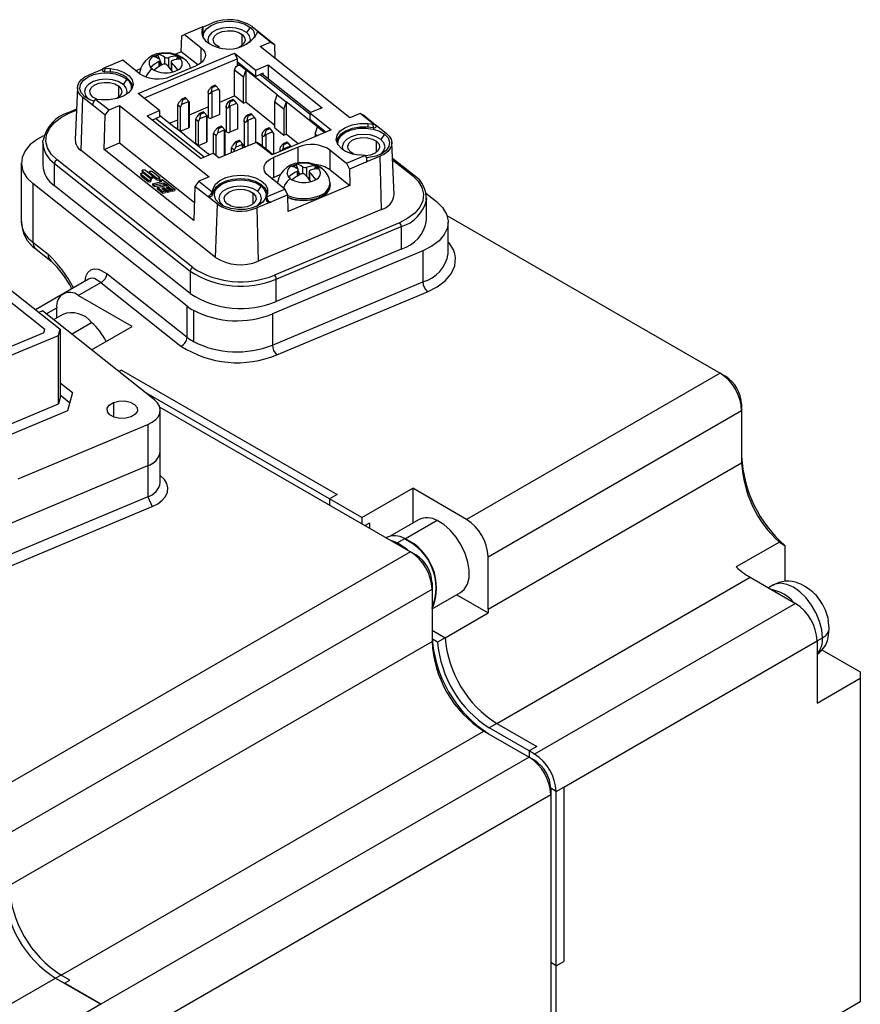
# Model space of a CAD drawing. Header units: millimetres. Extents: x 0 to 699, y 0 to 540.
# Tile 9 of 10: x 526 to 581, y 406 to 470. Entities that reach past the tile are written whole.
import ezdxf

# ---------------------------------------------------------------- set-up
doc = ezdxf.new("R2010")
doc.units = ezdxf.units.MM
doc.header["$LTSCALE"] = 2.5

msp = doc.modelspace()

# ---------------------------------------------------------------- linework, layer by layer
for p, q in [((538.1554, 469.8328), (536.9519, 469.328)), ((538.1035, 469.6183), (538.1541, 469.8026)), ((538.1035, 469.6183), (538.1035, 469.3734)), ((538.1564, 469.5661), (538.1035, 469.3734)), ((538.1541, 469.8026), (538.1564, 469.5661)), ((538.1588, 469.5848), (538.1565, 469.8214)), ((538.1566, 469.8099), (538.792, 470.0764)), ((541.2567, 469.7877), (541.014, 469.4409)), ((541.3807, 469.8397), (542.0608, 469.2993)), ((541.7097, 469.4775), (541.6592, 469.2932)), ((542.599, 468.8117), (541.7246, 469.5065)), ((536.7428, 468.1878), (536.7694, 469.2282)), ((536.7694, 469.2282), (536.9519, 469.328)), ((536.9519, 469.328), (538.0351, 468.4674)), ((538.1035, 469.3734), (538.0939, 469.3333)), ((540.7308, 468.6096), (540.7308, 469.3221)), ((541.9171, 468.5257), (542.599, 468.8117)), ((542.0713, 469.2911), (542.8502, 468.6723)), ((542.599, 468.8117), (542.8502, 468.6723)), ((536.7428, 468.1878), (536.3275, 468.0136)), ((537.835, 467.3199), (536.7428, 468.1878)), ((538.0351, 468.4674), (538.0351, 467.4494)), ((539.2447, 468.4838), (539.0319, 468.6096)), ((547.795, 463.8554), (541.9171, 468.5257)), ((542.8502, 468.6723), (542.8822, 467.7589)), ((532.9068, 467.6314), (531.7033, 467.1267)), ((533.99, 466.7708), (532.9068, 467.6314)), ((533.9154, 465.455), (540.2258, 468.1018)), ((534.2936, 465.1546), (540.4021, 467.7167)), ((534.9103, 467.8769), (535.2339, 468.0126)), ((534.9222, 467.874), (534.9103, 467.8769)), ((535.2339, 467.9443), (535.0066, 467.8489)), ((535.2339, 468.0126), (535.2458, 468.0098)), ((535.2339, 467.9443), (535.2339, 468.0126)), ((535.3241, 467.6973), (535.2339, 467.9443)), ((535.2775, 467.5379), (535.2775, 467.2085)), ((535.36, 467.2613), (535.36, 467.6398)), ((535.4611, 467.3219), (535.36, 467.599)), ((535.6454, 467.8349), (535.6454, 467.3799)), ((535.9247, 467.188), (535.9247, 467.8094)), ((536.0774, 467.5376), (536.0774, 467.0113)), ((536.4911, 467.8293), (536.4094, 467.6797)), ((536.4747, 467.8974), (536.4911, 467.8977)), ((536.4911, 467.8977), (536.6086, 467.8103)), ((536.4911, 467.8293), (536.4911, 467.8977)), ((536.6443, 467.7076), (536.4911, 467.8293)), ((536.6086, 467.8103), (536.7262, 467.7109)), ((536.7262, 467.7109), (536.7098, 467.7106)), ((540.2258, 468.1018), (541.6365, 466.9809)), ((540.2258, 468.1018), (540.4021, 467.7167)), ((540.4021, 467.7167), (540.4021, 467.3107)), ((530.7018, 466.6832), (531.5735, 467.0488)), ((531.5738, 467.055), (531.5701, 466.9925)), ((531.6082, 466.9207), (531.6179, 467.0831)), ((531.7389, 466.8745), (531.7536, 467.1181)), ((532.0728, 466.8439), (531.7389, 466.8745)), ((531.7536, 467.1181), (532.0728, 467.0889)), ((532.0728, 467.0889), (532.0728, 466.8439)), ((534.0599, 467.0625), (533.7738, 466.9426)), ((534.7112, 467.1512), (534.7276, 467.1646)), ((534.8288, 467.0638), (534.7112, 467.1512)), ((534.9463, 466.9644), (534.8288, 467.0638)), ((534.9627, 466.9778), (534.9463, 466.9644)), ((536.0853, 466.5792), (537.7033, 467.2578)), ((536.1156, 466.9639), (536.1156, 467.4613)), ((536.5271, 466.9851), (536.2035, 466.8494)), ((536.5152, 467.0012), (536.5271, 466.9851)), ((540.2384, 467.0051), (540.2526, 467.0518)), ((540.2384, 467.0051), (540.8262, 466.538)), ((540.2384, 465.2903), (540.2384, 467.0051)), ((540.6261, 467.3754), (540.4385, 467.2967)), ((540.4609, 467.5067), (541.6365, 466.5726)), ((540.4609, 467.3061), (540.4609, 467.5067)), ((540.5822, 467.4103), (540.5822, 467.357)), ((540.7254, 467.2965), (540.6445, 467.2626)), ((540.6445, 467.2626), (540.9678, 467.0057)), ((540.9678, 467.0057), (540.8262, 466.538)), ((543.025, 465.3711), (540.9678, 467.0057)), ((540.9678, 467.0057), (540.9678, 464.8827)), ((541.6365, 466.9809), (542.4455, 467.3202)), ((541.6365, 466.5726), (541.6365, 466.9809)), ((542.4455, 467.3202), (545.9722, 464.518)), ((542.4455, 467.3202), (542.4455, 466.3887)), ((533.1665, 466.3945), (532.9238, 466.0477)), ((533.9937, 466.8106), (533.9895, 466.7712)), ((533.9908, 466.7702), (533.9937, 466.8106)), ((536.2035, 466.8494), (536.1916, 466.8655)), ((540.8262, 464.8233), (540.8262, 466.538)), ((542.1219, 466.7762), (541.6365, 466.5726)), ((541.9196, 466.6914), (545.1632, 464.1141)), ((545.2049, 464.1962), (542.0145, 466.7312)), ((542.1219, 466.6458), (542.1219, 466.7762)), ((529.9384, 465.844), (529.7918, 462.4166)), ((532.6406, 465.2164), (532.6406, 465.9289)), ((538.5437, 465.6875), (538.7136, 465.8918)), ((538.7132, 465.5529), (538.7724, 465.8451)), ((538.9563, 465.9936), (538.7136, 465.8918)), ((538.7136, 465.8918), (538.7724, 465.8451)), ((539.1955, 465.7385), (538.7502, 465.5517)), ((538.7724, 465.8451), (539.0151, 465.9469)), ((539.0151, 465.9469), (538.9563, 465.9936)), ((539.0151, 465.9469), (539.1955, 465.7385)), ((539.2761, 465.6314), (539.1955, 465.7385)), ((539.2761, 464.0661), (539.2761, 465.6314)), ((530.1731, 461.7095), (530.2918, 465.1887)), ((530.9824, 464.64), (530.2918, 465.1887)), ((530.6585, 465.0976), (530.4158, 465.2408)), ((530.6585, 465.0976), (530.7053, 465.0625)), ((531.138, 465.0662), (532.0124, 464.3715)), ((531.5096, 465.0362), (531.1904, 465.0654)), ((535.3261, 464.3342), (533.9154, 465.455)), ((536.7719, 465.0774), (536.5915, 464.8604)), ((536.8307, 465.0307), (536.7678, 464.7203)), ((537.0146, 465.1792), (536.7719, 465.0774)), ((536.7719, 465.0774), (536.8307, 465.0307)), ((536.8307, 465.0307), (537.0734, 465.1325)), ((537.0734, 465.1325), (537.0146, 465.1792)), ((537.2433, 464.9364), (537.0734, 465.1325)), ((538.5121, 465.5222), (538.5121, 463.9156)), ((538.7502, 465.5517), (538.7502, 463.8456)), ((539.2761, 464.8867), (540.2384, 465.2903)), ((539.7193, 464.7534), (539.8892, 464.9577)), ((540.1319, 465.0595), (539.8892, 464.9577)), ((539.8892, 464.9577), (539.9479, 464.911)), ((539.9479, 464.911), (540.1906, 465.0128)), ((540.1906, 465.0128), (540.1319, 465.0595)), ((540.1906, 465.0128), (540.3711, 464.8044)), ((540.8262, 464.8233), (540.2384, 465.2903)), ((542.8834, 464.9034), (543.025, 465.3711)), ((543.025, 465.3711), (543.6128, 464.904)), ((529.8776, 464.422), (529.3689, 464.2086)), ((529.4462, 464.1875), (529.8752, 464.3675)), ((530.9464, 464.7463), (530.9444, 464.7118)), ((531.7613, 464.0213), (530.9824, 464.6401)), ((531.7613, 464.0213), (532.0124, 464.3715)), ((532.0124, 464.3715), (532.6943, 464.6575)), ((532.6943, 464.6575), (538.5722, 459.9871)), ((532.6943, 464.6575), (532.6943, 462.2078)), ((534.5171, 463.9948), (535.3261, 464.3342)), ((535.3261, 464.3342), (535.3261, 463.9259)), ((536.5109, 464.6857), (536.5915, 464.8604)), ((536.6872, 464.5456), (536.5109, 464.6857)), ((536.5109, 463.1204), (536.5109, 464.6857)), ((536.7678, 464.7203), (536.6872, 464.5456)), ((536.6872, 462.9803), (536.6872, 464.5456)), ((537.2131, 464.907), (536.7678, 464.7203)), ((537.2131, 464.907), (537.2131, 463.2009)), ((537.2749, 463.2709), (537.2749, 464.8773)), ((537.2749, 464.0474), (538.5121, 464.5663)), ((539.6876, 464.5882), (539.6876, 462.9816)), ((539.8887, 464.6188), (539.9479, 464.911)), ((540.3711, 464.8044), (539.9258, 464.6177)), ((539.9258, 464.6177), (539.9258, 462.9115)), ((540.4517, 464.6974), (540.3711, 464.8044)), ((540.4517, 463.1321), (540.4517, 464.6974)), ((540.8262, 464.8233), (540.9678, 464.8827)), ((542.8834, 463.3606), (540.9678, 464.8827)), ((542.8834, 464.9034), (543.4712, 464.4364)), ((542.8834, 463.1887), (542.8834, 464.9034)), ((543.6128, 464.904), (543.4712, 464.4364)), ((543.4712, 464.4364), (543.4712, 462.7217)), ((545.67, 463.2694), (543.6128, 464.904)), ((543.6128, 464.904), (543.6128, 462.781)), ((545.9722, 464.518), (545.1632, 464.1787)), ((531.685, 461.7845), (531.7613, 464.0213)), ((534.5171, 463.9948), (538.0438, 461.1926)), ((534.8534, 463.7276), (535.3261, 463.9259)), ((538.2334, 461.2721), (535.0428, 463.8071)), ((535.3261, 464.0241), (536.3622, 463.2009)), ((535.9802, 463.5044), (536.5109, 463.7269)), ((537.6865, 463.7516), (537.7671, 463.9263)), ((537.8628, 463.6115), (537.6865, 463.7516)), ((537.6865, 462.1863), (537.6865, 463.7516)), ((537.9475, 464.1433), (537.7671, 463.9263)), ((537.9434, 463.7862), (537.8628, 463.6115)), ((538.0063, 464.0966), (537.9434, 463.7862)), ((538.3887, 463.9729), (537.9434, 463.7862)), ((538.1902, 464.2451), (537.9475, 464.1433)), ((537.9475, 464.1433), (538.0063, 464.0966)), ((538.0063, 464.0966), (538.249, 464.1984)), ((538.249, 464.1984), (538.1902, 464.2451)), ((538.4189, 464.0023), (538.249, 464.1984)), ((538.3887, 463.9729), (538.3887, 462.2668)), ((538.4505, 462.3368), (538.4505, 463.9433)), ((539.2761, 464.0661), (538.7502, 463.8456)), ((540.8632, 463.6541), (540.8632, 462.0475)), ((540.8949, 463.8193), (541.0647, 464.0236)), ((541.0643, 463.6847), (541.1235, 463.9769)), ((541.3074, 464.1254), (541.0647, 464.0236)), ((541.0647, 464.0236), (541.1235, 463.9769)), ((541.5467, 463.8704), (541.1014, 463.6836)), ((541.1014, 463.6836), (541.1014, 462.0112)), ((541.1235, 463.9769), (541.3662, 464.0787)), ((541.3662, 464.0787), (541.3074, 464.1254)), ((541.3662, 464.0787), (541.5467, 463.8704)), ((541.6272, 463.7633), (541.5467, 463.8704)), ((541.6272, 462.2318), (541.6272, 463.7633)), ((545.1632, 464.1787), (546.5739, 463.0578)), ((545.1632, 464.1787), (545.1632, 463.7704)), ((545.1632, 463.7704), (546.2375, 462.9167)), ((548.4769, 464.1414), (547.795, 463.8554)), ((549.3512, 463.4466), (548.4769, 464.1414)), ((548.728, 464.0019), (548.4769, 464.1414)), ((548.728, 464.0019), (549.5069, 463.3831)), ((536.95, 462.7339), (536.3622, 463.2009)), ((536.5109, 463.1204), (536.6872, 462.9803)), ((536.6872, 462.9803), (537.2131, 463.2009)), ((537.8628, 462.0462), (537.8628, 463.6115)), ((538.862, 462.8176), (538.9426, 462.9922)), ((539.1231, 463.2093), (538.9426, 462.9922)), ((539.1819, 463.1626), (539.119, 462.8521)), ((539.5642, 463.0389), (539.119, 462.8521)), ((539.3658, 463.3111), (539.1231, 463.2093)), ((539.1231, 463.2093), (539.1819, 463.1626)), ((539.1819, 463.1626), (539.4246, 463.2644)), ((539.4246, 463.2644), (539.3658, 463.3111)), ((539.5944, 463.0682), (539.4246, 463.2644)), ((539.5642, 463.0389), (539.5642, 461.3665)), ((539.6261, 461.4028), (539.6261, 463.0092)), ((540.4517, 463.1321), (539.9258, 462.9115)), ((542.0704, 462.8853), (542.2403, 463.0896)), ((542.2399, 462.7507), (542.2991, 463.0429)), ((542.483, 463.1914), (542.2403, 463.0896)), ((542.2403, 463.0896), (542.2991, 463.0429)), ((542.2991, 463.0429), (542.5418, 463.1447)), ((542.5418, 463.1447), (542.483, 463.1914)), ((542.5418, 463.1447), (542.7222, 462.9363)), ((546.5739, 463.0578), (542.6906, 461.429)), ((542.8834, 463.1887), (543.4712, 462.7217)), ((545.5285, 462.8018), (545.67, 463.2694)), ((545.67, 463.2694), (545.9933, 463.0125)), ((545.9933, 463.0125), (546.0742, 463.0465)), ((548.9797, 463.4766), (549.2989, 463.4474)), ((548.9797, 463.4766), (548.9797, 463.2316)), ((549.3135, 463.2011), (548.9797, 463.2316)), ((549.2989, 463.4474), (549.3135, 463.2011)), ((549.5162, 463.3755), (550.1975, 462.8342)), ((549.5449, 463.319), (549.5433, 463.3473)), ((527.6654, 462.2331), (527.6711, 462.3573)), ((536.95, 462.7339), (538.4929, 461.5079)), ((539.0384, 462.6775), (538.862, 462.8176)), ((538.862, 461.5246), (538.862, 462.8176)), ((539.119, 462.8521), (539.0384, 462.6775)), ((539.0384, 461.3845), (539.0384, 462.6775)), ((540.5414, 462.377), (540.2987, 462.2752)), ((540.6001, 462.3303), (540.5414, 462.377)), ((542.0388, 462.72), (542.0388, 462.0049)), ((542.7222, 462.9363), (542.2769, 462.7495)), ((542.2769, 462.7495), (542.2769, 461.8156)), ((542.8028, 462.8292), (542.7222, 462.9363)), ((542.8028, 461.4761), (542.8028, 462.8292)), ((543.4712, 462.7217), (543.6128, 462.781)), ((544.4079, 462.1493), (543.6128, 462.781)), ((545.5285, 462.8018), (545.6788, 462.6823)), ((545.5285, 462.8018), (545.5285, 462.6193)), ((550.0734, 462.7821), (549.8307, 462.4354)), ((527.6654, 462.2331), (527.6654, 460.7634)), ((538.9899, 454.704), (530.1731, 461.7095)), ((531.685, 461.7845), (532.6943, 462.2078)), ((537.5628, 457.1141), (531.685, 461.7845)), ((532.6943, 462.2078), (537.6035, 458.3071)), ((537.6865, 462.1863), (537.8628, 462.0462)), ((537.8628, 462.0462), (538.3887, 462.2668)), ((541.6619, 462.2463), (539.2349, 461.2284)), ((540.0376, 461.8835), (540.1182, 462.0582)), ((540.214, 461.7434), (540.0376, 461.8835)), ((540.0376, 461.5651), (540.0376, 461.8835)), ((540.2987, 462.2752), (540.1182, 462.0582)), ((540.2945, 461.918), (540.214, 461.7434)), ((540.214, 461.639), (540.214, 461.7434)), ((540.3574, 462.2285), (540.2945, 461.918)), ((540.7398, 462.1048), (540.2945, 461.918)), ((540.2987, 462.2752), (540.3574, 462.2285)), ((540.3574, 462.2285), (540.6001, 462.3303)), ((540.77, 462.1342), (540.6001, 462.3303)), ((540.7398, 462.1048), (540.7398, 461.8596)), ((540.8016, 461.8855), (540.8016, 462.0751)), ((542.6906, 461.429), (541.6619, 462.2463)), ((541.6619, 462.2463), (541.7283, 462.2433)), ((541.9928, 462.0331), (541.7283, 462.2433)), ((542.0333, 462.0093), (541.9928, 462.0331)), ((542.5035, 461.6356), (542.0333, 462.0093)), ((544.404, 461.9336), (542.786, 461.255)), ((543.2144, 461.786), (543.2144, 461.6487)), ((543.246, 461.9512), (543.4159, 462.1555)), ((543.4154, 461.8166), (543.4746, 462.1088)), ((543.6586, 462.2573), (543.4159, 462.1555)), ((543.4159, 462.1555), (543.4746, 462.1088)), ((543.8978, 462.0022), (543.4525, 461.8154)), ((543.4525, 461.8154), (543.4525, 461.7486)), ((543.4746, 462.1088), (543.7173, 462.2106)), ((543.7173, 462.2106), (543.6586, 462.2573)), ((543.7173, 462.2106), (543.8978, 462.0022)), ((543.936, 461.9514), (543.8978, 462.0022)), ((544.404, 460.8706), (544.404, 461.9336)), ((546.4992, 461.7421), (547.5824, 460.8814)), ((546.4992, 460.4356), (546.4992, 461.7421)), ((549.5476, 461.604), (549.5476, 462.3166)), ((550.6975, 458.8043), (550.5509, 462.2317)), ((537.491, 454.0289), (528.5978, 461.0951)), ((538.8528, 461.5319), (538.0438, 461.1926)), ((538.5974, 461.4248), (538.4929, 461.5079)), ((538.8528, 461.5319), (539.2349, 461.2284)), ((539.6249, 461.392), (539.6261, 461.4028)), ((542.7315, 461.4462), (542.463, 461.6595)), ((542.463, 461.6595), (542.5035, 461.6356)), ((542.5035, 461.6273), (542.5035, 461.6356)), ((542.786, 461.255), (542.786, 459.9485)), ((547.5824, 460.8814), (548.7859, 461.3862)), ((548.0615, 461.4783), (547.8487, 461.604)), ((548.7357, 461.3947), (548.4165, 461.4239)), ((549.7875, 461.3397), (548.8369, 460.941)), ((548.9192, 461.0383), (548.9149, 461.1106)), ((549.8737, 457.8417), (549.7875, 461.3397)), ((552.0159, 460.0621), (550.5954, 461.1908)), ((550.5995, 461.0954), (551.8915, 460.0688)), ((526.2547, 460.8955), (526.2547, 457.0578)), ((528.436, 460.864), (537.3292, 453.7977)), ((528.436, 459.3942), (528.436, 460.864)), ((534.3868, 460.4205), (534.8479, 460.0541)), ((543.9622, 460.6845), (544.2858, 460.8203)), ((543.9741, 460.6817), (543.9622, 460.6845)), ((544.2858, 460.7519), (544.0585, 460.6566)), ((544.2858, 460.8203), (544.2977, 460.8174)), ((544.2858, 460.7519), (544.2858, 460.8203)), ((544.376, 460.5049), (544.2858, 460.7519)), ((544.4119, 460.0689), (544.4119, 460.4475)), ((544.6973, 460.6426), (544.6973, 460.1875)), ((544.9766, 459.9957), (544.9766, 460.617)), ((545.543, 460.637), (545.4613, 460.4874)), ((545.5266, 460.7051), (545.543, 460.7053)), ((545.543, 460.7053), (545.6605, 460.6179)), ((545.543, 460.637), (545.543, 460.7053)), ((545.6961, 460.5152), (545.543, 460.637)), ((545.6605, 460.6179), (545.7781, 460.5185)), ((545.7781, 460.5185), (545.7617, 460.5182)), ((546.4992, 460.4356), (547.7916, 459.4087)), ((547.5824, 460.8814), (547.7649, 460.4916)), ((548.8369, 460.9412), (547.7649, 460.4916)), ((547.7649, 460.4916), (547.7916, 459.4087)), ((534.0834, 460.1762), (534.0834, 460.0946)), ((534.5662, 459.7712), (534.1051, 460.1375)), ((534.1051, 460.1375), (534.1051, 460.0559)), ((534.1051, 460.0559), (534.5662, 459.6895)), ((534.1806, 460.3818), (534.1806, 460.3002)), ((534.6635, 459.9768), (534.2023, 460.3432)), ((534.2023, 460.3432), (534.2023, 460.2615)), ((534.2023, 460.2615), (534.2304, 460.2392)), ((534.2896, 460.2149), (534.7507, 459.8485)), ((534.5662, 459.6895), (534.5662, 459.7712)), ((534.6399, 460.3), (534.6399, 460.2194)), ((535.1228, 459.895), (534.6617, 460.2614)), ((534.6617, 460.2614), (534.6617, 460.2021)), ((534.6635, 459.9178), (534.6635, 459.9768)), ((534.7725, 459.7282), (534.7725, 459.8098)), ((534.8461, 460.3387), (535.3072, 459.9723)), ((534.8697, 459.9338), (534.8697, 460.0155)), ((534.8697, 460.0144), (535.1228, 459.8133)), ((535.1228, 459.8133), (535.1228, 459.895)), ((535.3238, 459.7821), (535.498, 459.8207)), ((535.4654, 459.6696), (535.3238, 459.7821)), ((535.3238, 459.7821), (535.3238, 459.7005)), ((535.329, 459.852), (535.329, 459.9337)), ((535.498, 459.8207), (535.9037, 459.4984)), ((538.5722, 459.9871), (537.8903, 459.7011)), ((543.5374, 459.1848), (542.4542, 460.0454)), ((542.6543, 459.8864), (542.786, 459.9485)), ((542.786, 459.9485), (543.2294, 460.1345)), ((543.7631, 459.9588), (543.7795, 459.9723)), ((543.8807, 459.8714), (543.7631, 459.9588)), ((543.9982, 459.772), (543.8807, 459.8714)), ((544.0146, 459.7855), (543.9982, 459.772)), ((544.3294, 460.3456), (544.3294, 460.0161)), ((544.513, 460.1296), (544.4119, 460.4066)), ((545.1293, 460.3453), (545.1293, 459.819)), ((545.1675, 459.7715), (545.1675, 460.269)), ((545.579, 459.7928), (545.2554, 459.6571)), ((545.5671, 459.8089), (545.579, 459.7928)), ((537.1285, 451.5052), (527.0186, 459.5383)), ((527.0186, 459.5383), (527.0186, 455.7005)), ((537.3292, 452.3279), (528.436, 459.3942)), ((534.8623, 459.5359), (535.4654, 459.6696)), ((534.9889, 459.4353), (534.8623, 459.5359)), ((534.8623, 459.5359), (534.8623, 459.4543)), ((534.8623, 459.4543), (534.9889, 459.3536)), ((535.5921, 459.5689), (534.9889, 459.4353)), ((534.9889, 459.3536), (535.5921, 459.4873)), ((534.9889, 459.4353), (534.9889, 459.3536)), ((535.1652, 459.2953), (535.9425, 459.4676)), ((535.539, 458.9982), (535.1652, 459.2953)), ((535.1652, 459.2953), (535.1652, 459.2136)), ((535.1652, 459.2136), (535.539, 458.9166)), ((535.3238, 459.7005), (535.3851, 459.6518)), ((535.6031, 459.2658), (535.4637, 459.2349)), ((535.4637, 459.2349), (535.713, 459.0368)), ((535.544, 459.171), (535.6031, 459.1841)), ((535.7294, 459.4598), (535.5921, 459.5689)), ((535.5921, 459.5689), (535.5921, 459.4873)), ((535.5921, 459.4873), (535.6879, 459.4111)), ((535.8525, 459.0677), (535.6031, 459.2658)), ((535.6031, 459.2658), (535.6031, 459.1841)), ((535.6031, 459.1841), (535.8525, 458.986)), ((535.9037, 459.4984), (535.7294, 459.4598)), ((535.7294, 459.4598), (535.7294, 459.4203)), ((535.8928, 459.33), (535.7586, 459.3002)), ((535.7586, 459.3002), (536.0079, 459.1021)), ((535.8389, 459.2364), (535.8928, 459.2483)), ((536.1421, 459.1319), (535.8928, 459.33)), ((535.8928, 459.33), (535.8928, 459.2483)), ((535.8928, 459.2483), (536.1421, 459.0502)), ((535.9037, 459.4984), (535.9037, 459.4589)), ((535.9425, 459.4676), (536.3164, 459.1705)), ((536.3164, 459.1705), (536.1421, 459.1319)), ((536.1421, 459.1319), (536.1421, 459.0502)), ((536.3164, 459.1705), (536.3164, 459.0888)), ((537.6391, 459.3509), (537.5628, 457.1141)), ((537.8903, 459.7011), (537.6391, 459.3509)), ((538.4179, 458.7321), (537.6391, 459.3509)), ((537.8903, 459.7011), (538.7647, 459.0063)), ((538.7796, 459.0353), (538.8301, 459.2196)), ((538.8301, 459.2196), (538.8301, 458.9746)), ((541.9833, 459.3889), (541.7406, 459.0422)), ((542.3339, 458.68), (543.5374, 459.1848)), ((543.0456, 459.6183), (543.0414, 459.5788)), ((543.0427, 459.5778), (543.0456, 459.6183)), ((543.7198, 458.795), (543.5374, 459.1848)), ((547.7916, 459.4087), (543.7465, 457.7121)), ((545.2554, 459.6571), (545.2434, 459.6731)), ((546.5077, 459.5047), (546.4956, 459.6183)), ((535.713, 459.0368), (535.539, 458.9982)), ((535.539, 458.9166), (535.539, 458.9982)), ((535.539, 458.9166), (535.713, 458.9551)), ((535.713, 459.0368), (535.713, 458.9551)), ((536.0079, 459.1021), (535.8525, 459.0677)), ((535.8525, 459.0677), (535.8525, 458.986)), ((535.8525, 458.986), (536.0079, 459.0205)), ((536.0079, 459.1021), (536.0079, 459.0205)), ((536.1421, 459.0502), (536.3164, 459.0888)), ((539.1086, 458.1832), (538.4179, 458.732)), ((538.7772, 458.7819), (538.7796, 459.0353)), ((538.8301, 458.9746), (538.7772, 458.7819)), ((541.4574, 458.2108), (541.4574, 458.9234)), ((542.3328, 458.6927), (542.3304, 458.4393)), ((542.3858, 458.8945), (542.3352, 458.7102)), ((543.7198, 458.795), (542.6479, 458.3453)), ((543.7465, 457.7121), (543.7198, 458.795)), ((545.7864, 458.7494), (545.7936, 458.6297)), ((552.7829, 458.906), (553.4707, 458.3595)), ((552.8239, 458.6042), (552.8182, 458.48)), ((552.8239, 457.1344), (552.8239, 458.6042)), ((538.9899, 454.704), (539.1086, 458.1832)), ((539.4753, 458.0921), (539.2326, 458.2352)), ((539.4753, 458.0921), (539.5221, 458.057)), ((542.6479, 458.3452), (541.6973, 457.9465)), ((541.6973, 457.9465), (541.7835, 454.4485)), ((549.8737, 457.8417), (541.7835, 454.4485)), ((554.1598, 457.4467), (572.0644, 447.1106)), ((551.0431, 456.9764), (542.8477, 453.5391)), ((542.9653, 453.2824), (551.1606, 456.7197)), ((551.1606, 456.7197), (551.1606, 455.2499)), ((554.2346, 454.9609), (554.2346, 457.0022)), ((527.0186, 455.7005), (528.0179, 454.9066)), ((527.2055, 455.2569), (528.2048, 454.4629)), ((551.1606, 455.2499), (542.9653, 451.8126)), ((552.5857, 455.1341), (542.7157, 450.9944)), ((552.5857, 455.1341), (552.5857, 453.0928)), ((554.2346, 454.9609), (554.2338, 455.0075)), ((524.5058, 453.4026), (528.7967, 449.9933)), ((531.8702, 453.642), (537.1285, 449.4639)), ((537.3292, 453.7977), (537.3292, 452.3279)), ((524.2113, 452.8509), (527.7968, 450.002)), ((530.6637, 453.2774), (528.9917, 452.3121)), ((529.9916, 452.2131), (531.4657, 453.0641)), ((531.4657, 453.0641), (536.724, 448.886)), ((542.7157, 448.953), (552.5857, 453.0928)), ((542.9653, 451.8126), (542.9653, 453.2824)), ((528.9568, 452.2905), (527.1895, 451.2703)), ((533.5271, 450.1721), (529.9916, 452.2131)), ((543.0096, 448.3112), (552.8796, 452.451)), ((527.881, 450.9932), (528.5774, 451.3953)), ((528.5774, 450.7345), (528.5774, 451.3965)), ((537.1285, 449.4639), (537.1285, 451.5052)), ((527.6361, 451.1879), (527.4117, 451.0937)), ((534.9834, 445.3499), (527.6361, 451.1879)), ((528.9703, 450.9613), (528.3626, 450.6105)), ((537.5362, 451.2297), (537.5362, 449.1884)), ((542.7157, 450.9944), (542.7157, 448.953)), ((529.5395, 449.6754), (530.8668, 450.4417)), ((530.8555, 448.6298), (533.5271, 450.1721)), ((523.5893, 447.4524), (528.6861, 449.5901)), ((527.7304, 449.7601), (523.6044, 448.0296)), ((527.7304, 449.7601), (527.7968, 450.002)), ((528.6861, 449.5901), (528.7967, 449.9933)), ((528.6861, 445.0991), (528.6861, 449.5901)), ((528.7967, 449.9933), (528.7967, 445.5023)), ((532.82, 447.3147), (532.6408, 447.2112)), ((532.82, 447.3147), (546.9622, 439.1506)), ((572.0644, 447.1106), (555.4474, 437.5178)), ((572.0644, 447.1106), (572.418, 446.9064)), ((528.7967, 446.4844), (529.6057, 445.8416)), ((529.4218, 445.1712), (528.7967, 445.6679)), ((529.6057, 445.8416), (529.2738, 444.6321)), ((546.4672, 438.8649), (534.3188, 445.878)), ((523.5893, 442.9614), (528.6861, 445.0991)), ((528.7967, 445.5023), (528.6861, 445.0991)), ((532.2887, 445.183), (532.2887, 444.2489)), ((573.4787, 445.0693), (573.4787, 444.6611)), ((529.2738, 444.6321), (524.177, 442.4943)), ((535.3305, 444.8857), (551.7705, 435.3951)), ((535.3653, 441.9767), (535.3653, 444.6713)), ((556.8617, 435.0683), (573.4787, 444.6611)), ((573.4787, 444.6611), (573.4787, 441.2316)), ((526.0462, 440.1743), (534.5409, 443.7372)), ((534.5409, 443.7372), (534.5409, 441.0426)), ((535.3653, 439.9353), (535.3653, 441.9767)), ((524.0237, 436.6314), (534.5409, 441.0426)), ((534.5409, 441.0426), (534.5409, 439.0013)), ((556.8617, 431.6388), (573.4787, 441.2316)), ((535.3879, 440.3754), (535.3653, 440.3933)), ((535.3653, 440.3887), (535.3879, 440.3754)), ((546.9622, 439.1506), (546.4672, 438.8649)), ((548.5885, 437.6402), (551.9119, 439.5588)), ((555.4474, 437.5178), (551.9119, 439.5588)), ((551.9119, 439.5588), (551.9119, 437.2638)), ((534.5409, 439.0013), (524.0237, 434.5901)), ((534.5409, 439.0013), (534.8348, 438.3595)), ((548.5885, 437.6402), (546.4672, 438.8649)), ((546.4672, 438.8649), (546.4672, 438.4567)), ((524.3176, 433.9483), (534.8348, 438.3595)), ((548.5885, 437.6402), (548.5885, 437.232)), ((549.0835, 437.2728), (548.8007, 437.1095)), ((549.0835, 437.2728), (549.0835, 436.9463)), ((552.3048, 437.4906), (550.4469, 436.418)), ((553.5141, 437.4419), (551.4311, 436.2394)), ((550.8948, 435.9739), (550.5392, 436.1059)), ((550.8948, 435.9739), (551.3898, 436.2597)), ((575.9535, 436.03), (573.1251, 434.3972)), ((575.9535, 436.03), (576.3071, 435.8115)), ((551.7705, 435.3951), (523.6983, 419.1894)), ((552.124, 435.191), (551.7705, 435.3951)), ((576.3071, 435.8115), (576.3071, 433.4369)), ((556.8617, 431.6388), (556.8617, 435.0683)), ((553.1847, 433.3538), (553.1847, 432.9456)), ((557.4273, 424.1272), (574.0443, 433.72)), ((574.0443, 433.72), (577.0142, 432.0056)), ((525.1126, 416.7399), (553.1847, 432.9456)), ((553.1847, 432.9456), (553.1847, 429.5162)), ((553.1967, 431.6548), (555.0546, 432.7273)), ((575.5229, 433.2005), (575.2336, 433.0335)), ((577.9437, 432.9094), (577.5918, 433.1361)), ((578.0341, 432.8289), (577.9437, 432.9094)), ((554.8032, 432.5822), (556.8683, 431.39)), ((577.0142, 432.0056), (559.9022, 422.127)), ((554.0399, 429.7572), (556.8683, 431.39)), ((579.1811, 430.7661), (579.152, 430.8851)), ((579.2212, 430.3809), (579.1811, 430.7661)), ((553.1847, 430.2509), (554.0399, 429.7572)), ((525.4661, 413.5146), (553.1847, 429.5162)), ((553.5449, 429.4715), (553.1907, 429.6759)), ((554.0399, 429.7572), (553.5449, 429.4715)), ((561.8114, 419.9633), (578.4284, 429.5561)), ((578.4284, 429.5559), (578.782, 429.76)), ((578.4284, 429.5561), (578.4284, 425.4734)), ((578.7357, 428.9698), (581.2568, 427.5144)), ((581.2568, 427.5144), (581.2568, 427.1062)), ((578.4284, 425.4734), (581.2568, 427.1062)), ((581.2568, 427.1062), (581.2568, 405.8761)), ((528.8602, 407.6358), (556.5788, 423.6374)), ((556.5788, 423.6374), (559.5487, 421.9229)), ((557.4273, 424.1272), (556.9324, 423.8415)), ((559.5487, 422.3311), (556.9324, 423.8415)), ((557.4273, 424.1272), (560.0436, 422.6169)), ((560.0436, 422.6169), (559.5487, 422.3311)), ((559.5487, 422.3311), (559.5487, 421.9229)), ((559.9022, 422.127), (559.5487, 422.3311)), ((559.5487, 421.9229), (531.4765, 405.7172)), ((559.9022, 421.7188), (559.5487, 421.9229)), ((560.9629, 419.8816), (560.9629, 419.4734)), ((561.3164, 419.6775), (560.9629, 419.8816)), ((561.3164, 419.6775), (561.8114, 419.9633)), ((561.8114, 419.9633), (561.8114, 408.5317)), ((532.8907, 403.2677), (560.9629, 419.4734)), ((560.9629, 419.4734), (560.9629, 390.078)), ((561.3164, 408.246), (561.3164, 419.6775)), ((561.3164, 408.246), (560.9629, 408.4501)), ((561.3164, 408.246), (561.8114, 408.5317)), ((561.3164, 401.7136), (561.3164, 408.246)), ((528.8602, 407.6358), (528.5067, 407.4317)), ((529.4382, 407.3021), (528.8602, 407.6358)), ((525.4661, 405.6764), (528.5067, 407.4317)), ((528.5067, 407.4317), (529.0846, 407.098)), ((528.5067, 407.4317), (531.4765, 405.7172)), ((529.0846, 407.098), (529.4382, 407.3021)), ((531.4765, 405.7172), (529.0846, 407.098)), ((531.4765, 405.7172), (528.436, 403.9619)), ((581.2568, 405.8761), (578.4284, 404.2433))]:
    msp.add_line(p, q)
at = {"flags": 128}
for points in [[(538.1932, 469.0952), (538.1841, 469.1548), (538.2255, 469.4331), (538.4011, 469.6934), (538.6965, 469.9146), (539.088, 470.0788), (539.5437, 470.1727), (540.0268, 470.1886), (540.4981, 470.1253), (540.9194, 469.988), (541.2567, 469.7877)], [(541.014, 469.4409), (540.7042, 469.6197), (540.314, 469.7345), (539.8813, 469.7741), (539.4487, 469.7345), (539.0584, 469.6197), (538.7487, 469.4409), (538.5499, 469.2156), (538.4813, 468.9659), (538.5207, 468.7755)], [(539.0319, 468.6096), (538.872, 468.7988), (538.8339, 469.0081), (538.9221, 469.2124), (539.126, 469.3869), (539.4211, 469.5107), (539.7716, 469.5687), (540.1354, 469.554), (540.4685, 469.4684), (540.7308, 469.3221)], [(540.7308, 469.3221), (540.8907, 469.1329), (540.9288, 468.9236), (540.8406, 468.7193), (540.6366, 468.5448), (540.518, 468.4838)], [(538.0351, 468.4674), (538.1838, 468.3209), (538.2802, 468.1605), (538.3205, 467.9924), (538.3031, 467.8229), (538.2289, 467.6587), (538.1006, 467.5059), (537.9231, 467.3706), (537.7033, 467.2578)], [(535.2775, 467.5379), (535.3241, 467.5713), (535.3526, 467.6091), (535.3596, 467.6467), (535.3449, 467.6799), (535.3218, 467.6992)], [(536.1599, 467.6226), (536.1133, 467.6011), (536.0848, 467.5691), (536.0778, 467.5306), (536.0925, 467.4897), (536.1156, 467.4613)], [(532.0728, 467.0889), (532.5622, 467.0015), (532.9892, 466.8381), (533.3192, 466.6118), (533.5253, 466.3411), (533.591, 466.0477), (533.5108, 465.7556), (533.2914, 465.4884), (532.9504, 465.2676), (532.5155, 465.1113), (532.0219, 465.032), (531.5096, 465.0362)], [(540.2526, 467.0518), (540.2907, 467.1469), (540.335, 467.2153), (540.4201, 467.2879), (540.4783, 467.3088), (540.5366, 467.3105), (540.5926, 467.2944), (540.6445, 467.2626)], [(530.2918, 465.1887), (530.1081, 465.3697), (529.989, 465.5678), (529.9393, 465.7756), (529.9607, 465.985), (530.0524, 466.1879), (530.2109, 466.3766), (530.4302, 466.5439), (530.7018, 466.6832)], [(530.4158, 465.2408), (530.19, 465.4878), (530.0939, 465.7616), (530.1353, 466.0399), (530.3109, 466.3002), (530.6064, 466.5214), (530.9978, 466.6856), (531.4536, 466.7794), (531.9366, 466.7954), (532.4079, 466.7321), (532.8293, 466.5948), (533.1665, 466.3945)], [(532.9238, 466.0477), (532.6141, 466.2265), (532.2238, 466.3413), (531.7912, 466.3808), (531.3585, 466.3413), (530.9683, 466.2265), (530.6585, 466.0477), (530.4597, 465.8224), (530.3912, 465.5726), (530.4597, 465.3229), (530.6585, 465.0976)], [(530.9417, 465.2164), (530.7818, 465.4056), (530.7437, 465.6149), (530.8319, 465.8192), (531.0359, 465.9937), (531.3309, 466.1175), (531.6814, 466.1755), (532.0452, 466.1608), (532.3783, 466.0752), (532.6406, 465.9289)], [(532.6406, 465.9289), (532.8005, 465.7397), (532.8386, 465.5304), (532.7504, 465.3261), (532.5465, 465.1516), (532.4278, 465.0906)], [(538.7132, 465.5529), (538.6289, 465.4491), (538.6024, 465.4311), (538.5785, 465.4222), (538.5578, 465.422), (538.5407, 465.43), (538.5273, 465.4462), (538.5178, 465.4704), (538.5127, 465.5023), (538.5127, 465.5414), (538.5437, 465.6875)], [(531.0215, 464.9426), (530.7531, 465.0404), (530.4158, 465.2408)], [(531.2246, 465.0623), (531.204, 465.0701), (530.9417, 465.2164)], [(537.2433, 464.9364), (537.2292, 464.9179), (537.2131, 464.907)], [(537.2745, 464.8773), (537.2745, 464.88), (537.2433, 464.9364)], [(538.7502, 465.5517), (538.7324, 465.5484), (538.7132, 465.5529)], [(539.8887, 464.6188), (539.8045, 464.515), (539.778, 464.497), (539.7541, 464.4881), (539.7334, 464.4879), (539.7163, 464.496), (539.7029, 464.5121), (539.6933, 464.5363), (539.6883, 464.5682), (539.6883, 464.6073), (539.7193, 464.7534)], [(539.9258, 464.6177), (539.908, 464.6144), (539.8887, 464.6188)], [(528.5978, 461.0951), (528.2176, 461.4696), (527.9713, 461.8796), (527.8683, 462.3095), (527.9126, 462.7428), (528.1024, 463.1627), (528.4305, 463.5532), (528.8843, 463.8992), (529.4462, 464.1875)], [(538.4189, 464.0023), (538.4047, 463.9839), (538.3887, 463.9729)], [(538.45, 463.9433), (538.4501, 463.9459), (538.4189, 464.0023)], [(538.5121, 463.9156), (538.5162, 463.8954), (538.5407, 463.8647), (538.5837, 463.8418), (538.6386, 463.8301), (538.6971, 463.8314), (538.7502, 463.8456)], [(541.0643, 463.6847), (540.9801, 463.5809), (540.9536, 463.5629), (540.9297, 463.554), (540.9089, 463.5538), (540.8919, 463.5619), (540.8784, 463.578), (540.8689, 463.6023), (540.8639, 463.6342), (540.8638, 463.6733), (540.8949, 463.8193)], [(541.1014, 463.6836), (541.0836, 463.6803), (541.0643, 463.6847)], [(539.5944, 463.0682), (539.5803, 463.0498), (539.5642, 463.0389)], [(539.6256, 463.0092), (539.6257, 463.0119), (539.5944, 463.0682)], [(547.2419, 461.8395), (546.9975, 462.1098), (546.8995, 462.4095), (546.9564, 462.7126), (547.1634, 462.9932), (547.5025, 463.227), (547.9445, 463.3939), (548.4515, 463.4796), (548.9797, 463.4766)], [(548.9797, 463.2316), (548.4515, 463.2346), (547.9445, 463.149), (547.5025, 462.982), (547.1634, 462.7482), (546.9564, 462.4677), (546.9107, 462.3278)], [(547.01, 462.0897), (547.0009, 462.1493), (547.0423, 462.4276), (547.2179, 462.6879), (547.5133, 462.9091), (547.9048, 463.0733), (548.3605, 463.1671), (548.8436, 463.1831), (549.3149, 463.1198), (549.7362, 462.9824), (550.0734, 462.7821)], [(527.7022, 462.6734), (527.3174, 462.463), (526.8441, 462.1021), (526.5019, 461.6948), (526.3039, 461.2568), (526.2578, 460.8049), (526.3652, 460.3565), (526.6221, 459.9288), (527.0186, 459.5383)], [(539.6876, 462.9816), (539.6918, 462.9613), (539.7163, 462.9307), (539.7593, 462.9077), (539.8142, 462.896), (539.8727, 462.8974), (539.9258, 462.9115)], [(542.2399, 462.7507), (542.1556, 462.6469), (542.1291, 462.6288), (542.1052, 462.62), (542.0845, 462.6198), (542.0674, 462.6278), (542.054, 462.644), (542.0445, 462.6682), (542.0395, 462.7001), (542.0394, 462.7392), (542.0704, 462.8853)], [(542.2769, 462.7495), (542.2592, 462.7462), (542.2399, 462.7507)], [(549.8307, 462.4354), (549.521, 462.6142), (549.1307, 462.729), (548.6981, 462.7685), (548.2655, 462.729), (547.8752, 462.6142), (547.5655, 462.4354), (547.3666, 462.2101), (547.2981, 461.9603), (547.3375, 461.7699)], [(547.8487, 461.604), (547.6888, 461.7932), (547.6507, 462.0026), (547.7389, 462.2069), (547.9428, 462.3814), (548.2378, 462.5051), (548.5884, 462.5632), (548.9521, 462.5485), (549.2853, 462.4628), (549.5476, 462.3166)], [(550.0734, 462.7821), (550.2993, 462.5351), (550.3953, 462.2613), (550.3539, 461.983), (550.1784, 461.7227), (549.8829, 461.5015), (549.4915, 461.3373), (549.0357, 461.2434), (548.8875, 461.23)], [(549.784, 461.4502), (549.8307, 461.4853), (550.0296, 461.7106), (550.0981, 461.9603), (550.0296, 462.2101), (549.8307, 462.4354)], [(550.1975, 462.8342), (550.3812, 462.6532), (550.5002, 462.4551), (550.55, 462.2473), (550.5286, 462.0379), (550.4369, 461.835), (550.2783, 461.6463), (550.0591, 461.479), (549.7875, 461.3397)], [(540.77, 462.1342), (540.7559, 462.1157), (540.7398, 462.1048)], [(540.8012, 462.0751), (540.8012, 462.0778), (540.77, 462.1342)], [(540.8632, 462.0475), (540.8674, 462.0273), (540.8919, 461.9966), (540.9348, 461.9737), (540.9851, 461.9624)], [(543.4154, 461.8166), (543.3312, 461.7128), (543.3047, 461.6948), (543.2808, 461.6859), (543.2601, 461.6857), (543.243, 461.6937), (543.2296, 461.7099), (543.2201, 461.7341), (543.215, 461.766), (543.215, 461.8051), (543.246, 461.9512)], [(543.4525, 461.8154), (543.4347, 461.8122), (543.4154, 461.8166)], [(549.5476, 462.3166), (549.7074, 462.1274), (549.7456, 461.918), (549.6573, 461.7138), (549.4534, 461.5393), (549.1584, 461.4155), (548.812, 461.3577)], [(542.4542, 460.0454), (542.3055, 460.1919), (542.2091, 460.3523), (542.1688, 460.5204), (542.1861, 460.6899), (542.2604, 460.8541), (542.3887, 461.0069), (542.5662, 461.1422), (542.786, 461.255)], [(534.2023, 460.3432), (534.1837, 460.3665), (534.182, 460.3921), (534.1974, 460.4162), (534.2276, 460.4351), (534.268, 460.4458), (534.3124, 460.4468), (534.3541, 460.438), (534.3868, 460.4205)], [(544.3294, 460.3456), (544.376, 460.379), (544.4045, 460.4168), (544.4115, 460.4543), (544.3968, 460.4876), (544.3737, 460.5069)], [(545.2118, 460.4302), (545.1652, 460.4088), (545.1367, 460.3768), (545.1297, 460.3382), (545.1444, 460.2974), (545.1675, 460.269)], [(534.0834, 460.0946), (534.0865, 460.0792), (534.1051, 460.0559)], [(534.1051, 460.1375), (534.0865, 460.1609), (534.0848, 460.1865), (534.1002, 460.2106), (534.1304, 460.2295), (534.1707, 460.2402), (534.2152, 460.2412), (534.2569, 460.2323), (534.2896, 460.2149)], [(534.1806, 460.3002), (534.1837, 460.2848), (534.2023, 460.2615)], [(534.7507, 459.8485), (534.7693, 459.8252), (534.7711, 459.7995), (534.7557, 459.7755), (534.7255, 459.7566), (534.6851, 459.7459), (534.6406, 459.7448), (534.5989, 459.7537), (534.5662, 459.7712)], [(534.6617, 460.2614), (534.643, 460.2847), (534.6413, 460.3103), (534.6567, 460.3344), (534.6869, 460.3533), (534.7273, 460.364), (534.7717, 460.365), (534.8134, 460.3562), (534.8461, 460.3387)], [(534.8479, 460.0541), (534.8665, 460.0308), (534.8683, 460.0052), (534.8529, 459.9811), (534.8227, 459.9622), (534.7823, 459.9515), (534.7379, 459.9505), (534.6961, 459.9593), (534.6635, 459.9768)], [(534.7227, 459.8708), (534.7379, 459.8688), (534.7823, 459.8698), (534.8227, 459.8806), (534.8529, 459.8994), (534.8683, 459.9235), (534.8697, 459.9338)], [(535.3072, 459.9723), (535.3258, 459.949), (535.3276, 459.9234), (535.3122, 459.8993), (535.282, 459.8804), (535.2416, 459.8697), (535.1972, 459.8687), (535.1554, 459.8775), (535.1228, 459.895)], [(535.1228, 459.8133), (535.1554, 459.7959), (535.1972, 459.787), (535.2416, 459.788), (535.282, 459.7988), (535.3122, 459.8176), (535.3276, 459.8417), (535.329, 459.852)], [(538.8301, 459.2196), (538.9815, 459.5022), (539.2646, 459.7487), (539.6565, 459.9391), (540.1255, 460.0581), (540.6337, 460.096), (541.1397, 460.0498), (541.6026, 459.9231), (541.985, 459.7262), (542.2558, 459.4752), (542.3931, 459.1902), (542.3858, 458.8945)], [(542.3954, 458.9346), (542.3931, 458.9453), (542.2558, 459.2302), (541.985, 459.4813), (541.6026, 459.6781), (541.1397, 459.8048), (540.6337, 459.8511), (540.1255, 459.8132), (539.6565, 459.6942), (539.2646, 459.5037), (538.9815, 459.2572), (538.8301, 458.9746)], [(539.2326, 458.2352), (539.0068, 458.4823), (538.9107, 458.756), (538.9521, 459.0344), (539.1277, 459.2947), (539.4232, 459.5159), (539.8146, 459.68), (540.2703, 459.7739), (540.7534, 459.7899), (541.2247, 459.7266), (541.646, 459.5892), (541.9833, 459.3889)], [(551.8915, 460.0688), (552.2716, 459.6944), (552.5179, 459.2843), (552.621, 458.8544), (552.5767, 458.4212), (552.3869, 458.0012), (552.0588, 457.6108), (551.605, 457.2647), (551.0431, 456.9764)], [(534.5662, 459.6895), (534.5989, 459.6721), (534.6406, 459.6632), (534.6851, 459.6642), (534.7255, 459.6749), (534.7557, 459.6938), (534.7711, 459.7179), (534.7725, 459.7282)], [(541.7406, 459.0422), (541.4308, 459.221), (541.0406, 459.3358), (540.6079, 459.3753), (540.1753, 459.3358), (539.785, 459.221), (539.4753, 459.0422), (539.2765, 458.8169), (539.2079, 458.5671), (539.2765, 458.3174), (539.4753, 458.0921)], [(541.9833, 459.3889), (542.2091, 459.1419), (542.3052, 458.8681), (542.2638, 458.5898), (542.0882, 458.3295), (541.7927, 458.1083), (541.4013, 457.9441), (540.9456, 457.8502), (540.4625, 457.8343), (539.9912, 457.8976), (539.5698, 458.0349), (539.2326, 458.2352)], [(539.7585, 458.2108), (539.5986, 458.4), (539.5605, 458.6094), (539.6487, 458.8137), (539.8526, 458.9882), (540.1477, 459.1119), (540.4982, 459.1699), (540.862, 459.1553), (541.1951, 459.0696), (541.4574, 458.9234)], [(546.5104, 459.4711), (546.4645, 459.2035), (546.2827, 458.9374), (545.9784, 458.7117), (545.5763, 458.5446), (545.1089, 458.4496), (544.6141, 458.4345), (544.1319, 458.5005), (543.7239, 458.6324)], [(541.4574, 458.9234), (541.6173, 458.7342), (541.6554, 458.5248), (541.5672, 458.3206), (541.3633, 458.146), (541.0682, 458.0223), (540.7177, 457.9643), (540.3539, 457.979), (540.0208, 458.0646), (539.7585, 458.2108)], [(541.6938, 458.057), (541.7406, 458.0921), (541.9394, 458.3174), (542.0079, 458.5671), (541.9394, 458.8169), (541.7406, 459.0422)], [(553.4707, 458.3595), (553.8672, 457.969), (554.1241, 457.5413), (554.2315, 457.0929), (554.1854, 456.641), (553.9874, 456.203), (553.6452, 455.7957), (553.1719, 455.4348), (552.5857, 455.1341)], [(552.8796, 452.451), (553.5153, 452.774), (554.034, 453.1606), (554.4406, 453.6291), (554.6792, 454.1462), (554.7291, 454.6806), (554.6839, 454.9415), (554.5932, 455.1988), (554.307, 455.6589), (554.2346, 455.7294)], [(530.4394, 453.1479), (530.4868, 453.4512), (530.6263, 453.7098), (530.8181, 453.88), (531.053, 453.9564), (531.3225, 453.9338), (531.8702, 453.642)], [(531.4657, 453.0641), (531.0482, 453.3094), (530.8329, 453.3319), (530.6637, 453.2774)], [(533.4642, 444.2489), (533.1099, 444.1546), (532.72, 444.1458), (532.354, 444.2237), (532.0674, 444.3766), (531.9041, 444.5812), (531.8888, 444.8063), (532.0238, 445.0176), (532.2887, 445.183)], [(532.2887, 445.183), (532.643, 445.2773), (533.0329, 445.2861), (533.399, 445.2082), (533.6855, 445.0553), (533.8488, 444.8507), (533.8642, 444.6257), (533.7291, 444.4143), (533.4642, 444.2489)], [(534.5409, 443.7372), (534.834, 443.8875), (535.0706, 444.068), (535.2417, 444.2716), (535.3407, 444.4906), (535.3638, 444.7166), (535.3101, 444.9408), (535.1816, 445.1546), (534.9834, 445.3499)], [(534.8348, 438.3595), (535.2012, 438.5474), (535.4969, 438.773), (535.7108, 439.0275), (535.8346, 439.3013), (535.8634, 439.5837), (535.7963, 439.864), (535.6357, 440.1313), (535.3879, 440.3754)], [(555.0546, 432.7273), (555.2977, 432.9294), (555.4971, 433.2613), (555.6054, 433.6858), (555.6172, 434.1816), (555.5317, 434.724), (555.3535, 435.2857), (555.0912, 435.8385), (554.7583, 436.3547), (554.3712, 436.8085), (553.9494, 437.177), (553.5141, 437.4419)], [(551.5876, 435.5007), (551.338, 435.7043), (550.8948, 435.9739)], [(578.782, 429.76), (578.7341, 430.2782), (578.5929, 430.8257), (578.3654, 431.375), (578.0631, 431.8986), (577.7011, 432.3703), (577.2976, 432.7663), (576.8728, 433.0668), (576.4479, 433.2568), (576.0444, 433.3267), (575.6824, 433.273), (575.5229, 433.2005)], [(577.597, 433.1476), (577.3535, 433.276), (577.2234, 433.3183)], [(579.1773, 429.9415), (579.2209, 430.3236), (579.2153, 430.4106)]]:
    msp.add_lwpolyline(points, dxfattribs=at)
for centre, radius, start, end in [((539.8624, 467.509), 2.7816, 56.918112, 112.633445), ((538.829, 469.4665), 0.7413, 168.182272, 236.980008), ((540.8795, 469.2004), 0.6979, 351.332669, 57.292801), ((539.8242, 470.642), 2.2774, 232.096979, 323.684251), ((540.7214, 468.9689), 0.5554, 339.618244, 58.20472), ((535.5569, 466.5311), 1.5776, 84.114874, 169.689161), ((535.0872, 467.4474), 0.4574, 111.13692, 218.178808), ((537.1516, 464.1853), 3.8408, 119.204646, 129.13202), ((534.5283, 466.4297), 1.4971, 57.991337, 74.742267), ((535.7131, 466.3437), 1.7304, 63.886524, 105.665039), ((534.8519, 466.5655), 1.4971, 57.991338, 74.742267), ((535.8186, 468.1891), 0.3943, 243.93814, 285.613423), ((535.8108, 466.3328), 1.7699, 50.765139, 92.983697), ((536.5548, 465.6349), 2.2639, 92.028148, 106.158719), ((536.7899, 465.4481), 2.2639, 92.028148, 106.158719), ((536.3502, 467.4278), 0.4574, 291.13692, 38.178808), ((536.6327, 467.3167), 0.4941, 52.541441, 92.794177), ((536.3475, 466.8223), 1.0567, 16.085756, 56.528784), ((535.7698, 465.9184), 1.4823, 129.406783, 155.211557), ((537.3867, 463.9985), 3.8408, 119.204646, 129.13202), ((535.7243, 468.5316), 1.7304, 243.886524, 285.665039), ((535.6338, 467.1361), 0.2468, 50.147272, 119.404292), ((532.9275, 464.4346), 4.0698, 36.67723, 45.26418), ((533.2512, 464.5703), 4.0698, 36.67723, 45.26418), ((532.1581, 465.2798), 1.5664, 24.929471, 93.125034), ((532.7894, 465.8072), 0.6979, 351.332669, 57.292801), ((535.2189, 468.6571), 2.2513, 236.918112, 292.633445), ((532.6312, 465.5757), 0.5554, 339.618244, 58.20472), ((530.0587, 461.8852), 2.4237, 106.53634, 168.471975), ((529.3899, 464.1335), 0.078, 43.803167, 105.683954), ((537.1943, 463.2798), 0.0811, 283.404202, 353.731288), ((545.7569, 462.7274), 0.3704, 21.006382, 50.340933), ((530.6483, 462.4222), 0.8566, 180.370133, 236.304808), ((529.4069, 462.3119), 1.7433, 182.588448, 236.156512), ((538.3699, 462.3457), 0.0811, 283.404202, 353.731288), ((545.2704, 459.8557), 2.2513, 56.918112, 112.633445), ((548.549, 463.6663), 2.2463, 234.416227, 266.620047), ((528.7076, 460.846), 0.2722, 113.796223, 176.225487), ((529.4069, 460.8421), 1.7433, 182.588448, 236.156512), ((544.6088, 459.3387), 1.5776, 84.114874, 169.689161), ((544.1391, 460.255), 0.4574, 111.13692, 218.178808), ((543.5802, 459.2374), 1.4971, 57.991337, 74.742267), ((544.765, 459.1513), 1.7304, 63.886524, 105.665039), ((543.9038, 459.3731), 1.4971, 57.991338, 74.742267), ((544.8705, 460.9968), 0.3943, 243.93814, 285.613423), ((544.8627, 459.1405), 1.7699, 50.765139, 92.983697), ((545.6067, 458.4425), 2.2639, 92.028148, 106.158719), ((545.8418, 458.2557), 2.2639, 92.028148, 106.158719), ((545.3945, 458.8723), 1.9142, 54.752874, 86.795164), ((545.4021, 460.2355), 0.4574, 291.13692, 38.178808), ((545.6846, 460.1244), 0.4941, 52.541441, 92.794177), ((545.2306, 459.4902), 1.268, 6.548682, 53.648163), ((544.8076, 458.7378), 1.4643, 129.273776, 159.029012), ((546.2035, 456.993), 3.8408, 119.204646, 129.13202), ((546.4386, 456.8062), 3.8408, 119.204646, 129.13202), ((544.7762, 461.3392), 1.7304, 243.886524, 285.665039), ((544.6857, 459.9437), 0.2468, 50.147272, 119.404292), ((541.9794, 457.2422), 4.0698, 36.67723, 45.26418), ((542.303, 457.3779), 4.0698, 36.67723, 45.26418), ((551.9481, 459.9609), 0.1219, 56.195192, 117.655929), ((551.0727, 458.6024), 1.7379, 355.558433, 57.130303), ((545.5763, 459.6435), 0.9185, 283.225034, 358.936866), ((545.5796, 459.5333), 0.9286, 283.3272, 358.235467), ((544.7715, 461.2904), 2.7362, 247.412981, 291.772281), ((544.7712, 461.1909), 2.7578, 247.675062, 291.760322), ((549.5674, 458.9377), 1.1379, 285.612851, 353.27008), ((550.4915, 459.0103), 2.3863, 286.283567, 347.16045), ((540.6269, 460.5139), 2.7816, 236.918112, 292.633445), ((527.9811, 457.1358), 1.7281, 182.588448, 236.156512), ((528.447, 457.0504), 2.1807, 179.951526, 235.299179), ((550.8004, 456.71), 0.3603, 1.539123, 47.669593), ((550.527, 457.4854), 2.3235, 285.823789, 351.311701), ((527.5602, 455.6675), 0.5426, 176.512256, 229.18402), ((528.5587, 454.8734), 0.5419, 176.493905, 229.53949), ((522.3763, 448.934), 8.2158, 27.333952, 46.632433), ((540.6284, 457.2191), 3.0017, 236.918112, 292.633445), ((552.0196, 455.2542), 2.2344, 284.678535, 352.456955), ((524.0171, 449.9375), 6.1656, 25.98161, 47.23005), ((537.6008, 453.7798), 0.2722, 113.796223, 176.225487), ((540.6327, 458.8516), 5.7558, 236.918112, 292.633445), ((531.191, 453.6868), 0.6806, 293.796223, 356.225487), ((540.6347, 458.8719), 6.0559, 236.918112, 292.633445), ((542.6051, 453.2727), 0.3603, 1.539123, 47.669593), ((553.4863, 453.1169), 0.9009, 181.539123, 227.669593), ((529.4395, 451.5363), 0.8734, 50.796715, 189.214037), ((540.6347, 457.4022), 6.0559, 236.918112, 292.633445), ((539.1952, 454.1235), 3.3356, 231.714996, 240.17414), ((529.5627, 449.4026), 1.6675, 38.54583, 110.810128), ((540.3841, 456.7943), 6.251, 242.896643, 291.900636), ((527.8264, 447.1348), 4.4922, 27.194847, 47.404273), ((536.4494, 449.5087), 0.6806, 293.796223, 356.225487), ((539.1952, 452.0822), 3.3356, 231.714996, 240.17414), ((540.413, 454.5719), 6.7778, 237.024894, 292.526663), ((540.3841, 454.7529), 6.251, 242.896643, 291.900636), ((543.6163, 448.9772), 0.9009, 181.539123, 227.669593), ((570.4082, 444.5214), 3.0736, 2.605478, 57.394522), ((571.1758, 444.9645), 2.3052, 2.605478, 57.394522), ((534.2269, 442.1507), 1.1517, 285.823789, 351.311701), ((534.2578, 442.1233), 1.1172, 284.678535, 352.456955), ((581.7742, 442.0652), 8.3065, 182.935132, 228.838884), ((580.9913, 441.6165), 7.5225, 182.932699, 227.956421), ((534.2269, 440.1093), 1.1517, 285.823789, 351.311701), ((552.8656, 436.3791), 1.245, 58.609934, 116.774746), ((553.7912, 434.9286), 3.0736, 2.605478, 57.394522), ((550.7295, 435.1775), 1.2677, 58.609934, 116.774746), ((549.9263, 433.0285), 3.5472, 337.215162, 65.632634), ((549.9398, 433.0311), 3.5018, 337.916661, 65.484396), ((550.1143, 432.8059), 3.0736, 2.605478, 57.394522), ((550.8819, 433.249), 2.3052, 2.605478, 57.394522), ((576.8041, 438.429), 5.4581, 227.61964, 239.626692), ((576.4983, 431.653), 1.8163, 66.471295, 122.355297), ((574.9873, 430.4543), 2.4995, 40.552041, 79.453335), ((575.8954, 430.3244), 3.3082, 29.599694, 49.492021), ((575.358, 429.4164), 3.0736, 2.605478, 57.394522), ((561.6008, 431.6407), 4.7391, 180.02313, 183.032444), ((576.0253, 430.334), 3.191, 10.006081, 30.602774), ((578.4744, 430.4434), 0.7495, 294.230699, 355.218913), ((561.2633, 430.2611), 8.0856, 182.386856, 237.613144), ((560.5226, 429.8335), 7.3448, 182.476398, 237.523602), ((560.9326, 430.0825), 7.4129, 184.727809, 237.341588), ((561.4193, 430.3632), 7.4043, 184.694595, 237.374802), ((577.4398, 430.1048), 1.7452, 304.505405, 354.631805), ((577.2733, 429.6615), 1.5119, 319.820751, 3.736445), ((557.8924, 419.3337), 3.0736, 2.605478, 57.394522), ((558.246, 419.5378), 3.0736, 2.605478, 57.394522), ((558.66, 419.7769), 2.3052, 2.605478, 57.394522), ((532.4505, 413.6278), 7.3448, 182.476398, 237.523602), ((532.804, 413.8319), 7.3448, 182.476398, 237.523602)]:
    msp.add_arc(centre, radius, start, end)
for centre, major_axis, ratio, start_param, end_param in [((537.9565, 469.8207), (0.2, 0.0001), 0.5779567, 6.1257286, 6.3879738), ((541.9073, 469.4594), (0.2, 0.0001), 0.5779567, 2.7218907, 2.9841359), ((541.908, 469.3807), (0.201, -0.1284), 0.0829146, 0.6771764, 2.770503), ((531.7702, 466.9885), (0.2002, -0.0001), 0.5766193, 3.1071599, 3.7696777), ((531.78, 467.1511), (0.2061, 0.0963), 0.0485734, 2.4527211, 3.1152389), ((531.7702, 466.9885), (0.2002, -0.0001), 0.5766193, 3.7696777, 4.5556849), ((531.78, 467.1511), (0.2061, 0.0963), 0.0485734, 1.9289592, 2.4527211), ((531.7848, 467.2321), (0.2002, -0.0001), 0.5766193, 4.2934397, 4.5556849), ((531.1542, 464.8703), (0.1692, 0.2322), 0.5226118, 1.026453, 3.1197736), ((531.1591, 464.9514), (0.2002, -0.0001), 0.5766193, 1.4140922, 1.6763374), ((531.1445, 464.7078), (0.2002, -0.0001), 0.5766193, 3.1071599, 3.7696899), ((549.3302, 463.5614), (0.2002, -0.0001), 0.5766193, 4.5556849, 4.8179301), ((549.3448, 463.3151), (0.2002, -0.0001), 0.5766193, 4.5556849, 6.317618), ((549.3351, 463.4795), (0.208, -0.1333), 0.0773025, 4.8397294, 6.9330546), ((548.7044, 461.2807), (0.2002, -0.0001), 0.5766193, 1.151847, 1.4140922), ((548.7093, 461.1988), (-0.1372, 0.253), 0.6081592, 3.0808196, 5.1741465), ((548.7191, 461.0344), (0.2002, -0.0001), 0.5766193, 5.3416736, 6.317618), ((538.5812, 458.9691), (0.1574, 0.2412), 0.5199591, 3.0929944, 5.1863207), ((538.5797, 458.8), (0.2, 0.0001), 0.5779567, 3.7701253, 6.1257286), ((538.582, 459.0534), (0.2, 0.0001), 0.5779567, 5.8634834, 6.1257286), ((542.5328, 458.6922), (0.2, 0.0001), 0.5779567, 2.9841359, 3.2463811), ((542.532, 458.6078), (-0.1188, 0.2612), 0.611644, 1.0300502, 3.1233753), ((542.5305, 458.4387), (0.2, 0.0001), 0.5779567, 2.9841359, 5.3397382)]:
    msp.add_ellipse(centre, major_axis=major_axis, ratio=ratio, start_param=start_param, end_param=end_param)

doc.saveas('drawing.dxf')
